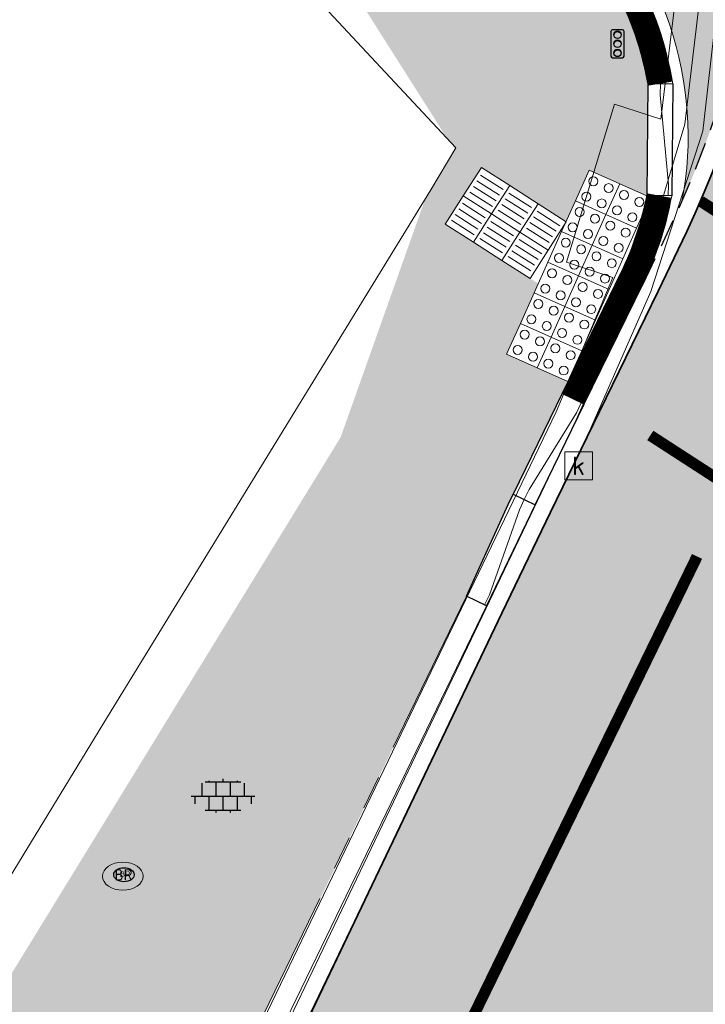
# Model space of a CAD drawing. Header units: metres. Extents: x 187916 to 189411, y 333285 to 334910.
# Tile 172 of 256: x 188782 to 188788, y 334138 to 334147. Entities that reach past the tile are written whole.
import ezdxf
from ezdxf.enums import TextEntityAlignment as Align

# ---------------------------------------------------------------- set-up
doc = ezdxf.new("R2010")
doc.units = ezdxf.units.M
for name, pattern in [('DASHED2', [0.375, 0.25, -0.125]), ('VH-RWSBAND-SO', [24, 10, -2, 2, -2, 2, -2, 2, -2]), ('VH-TROTTOIRBAND_180-200', [20, 10, -2, 2, -2, 2, -2]), ('VW-1-1_STREEP', [2, 1, -1]), ('VW-5050_STREEP', [1, 0.5, -0.5])]:
    doc.linetypes.add(name, pattern=pattern)
for name, color, linetype, lineweight in [('B-ME-IE-MEUBILAIR_WEGMEUBILAIR-S', 253, 'Continuous', 18), ('B-ME-IE-MEUBILAIR_WEGMEUBILAIR_VERKEERSLICHT-S', 253, 'Continuous', 25), ('B-ME-KL-WATER_BRANDLEIDING_BRANDHYDRANT-S', 253, 'Continuous', 25), ('B-ME-OG-BEBOUWING_HOOFDGEBOUW-G', 253, 'Continuous', 18), ('B-ME-RI-HWA_KOLK-S', 253, 'Continuous', 25), ('B-ME-VH-KANTOPSLUITING_ACHTERKANTBAND-G', 253, 'Continuous', 18), ('B-ME-VH-VERHARDING_ASFALT-G', 253, 'Continuous', 18), ('B-ME-VH-VERHARDING_BETONSTRAATSTEEN-G', 253, 'Continuous', 18), ('B-ME-VH-VERHARDING_TEGEL-S', 253, 'Continuous', 25), ('N-WE-VH-GOOT_TEGEL-G', 170, 'Continuous', 35), ('N-WE-VH-KANTOPSLUITING_ELEMENT_VERLOOPBAND-G', 42, 'Continuous', 25), ('N-WE-VH-KANTOPSLUITING_TROTTOIRBAND_180 200-G', 251, 'VH-TROTTOIRBAND_180-200', 15), ('N-WE-VH-KANTOPSLUITING_TROTTOIRBAND_RWS_110 220-G', 251, 'VH-RWSBAND-SO', 25), ('N-WE-VH-KANTOPSLUITING_TROTTOIRBAND_RWS_110 220_ACHTERKANT-G', 7, 'VH-RWSBAND-SO', 25), ('N-WE-VH-KANTOPSLUITING_VERLOOPBAND-S', 251, 'Continuous', 25), ('N-WE-VH-KANTOPSLUITING_VERLOOPBAND_TBV TEKENING-G', 10, 'Continuous', 25), ('N-WE-VH-KANTOPSLUITING_VOORKANTBAND-G', 7, 'Continuous', 15), ('N-WE-VH-KANTVERHARDING_STREKLAAG_BSS-G', 60, 'Continuous', 18), ('N-WE-VH-VERHARDING_ASFALT_RIJWEG-A', 251, 'Continuous', 18), ('N-WE-VH-VERHARDING_BETONSTRAATSTEEN-ROOD-A', 11, 'Continuous', 18), ('N-WE-VH-VERHARDING_TEGEL-A', 254, 'Continuous', 5), ('N-WE-VH-VERKEERSTEGEL-S', 7, 'Continuous', 0), ('N-WE-VW-MARKERING_LANGS_STREEP_050050-G', 251, 'VW-5050_STREEP', 0), ('N-WE-VW-MARKERING_LANGS_STREEP_11-G', 251, 'VW-1-1_STREEP', 0)]:
    doc.layers.add(name, color=color, linetype=linetype, lineweight=lineweight)
doc.layers.add('N-WE-VH-MATERIAALSCHEIDING-G', color=7, linetype='DASHED2')
doc.styles.add('NLCS-ISO', font='NLCS-ISO.ttf')

# ---------------------------------------------------------------- blocks, each defined once
blk = doc.blocks.new('SRI-KOLK-SO')
at = {"color": 0, "linetype": 'ByBlock', "lineweight": 18}
blk.add_lwpolyline([(-1.125, -1.125), (1.125, -1.125), (1.125, 1.125), (-1.125, 1.125)], close=True, dxfattribs=at)
at = {"color": 0, "linetype": 'ByBlock', "lineweight": 18, "style": 'NLCS-ISO'}
blk.add_text('k', height=1.5, dxfattribs=at).set_placement((0, 0), align=Align.MIDDLE_CENTER)
blk = doc.blocks.new('SIE-WEG_VERKEERSLICHT-SO')
at = {"color": 0, "flags": 128}
blk.add_lwpolyline([(-0.2156669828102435, -0.618928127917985), (0.2156669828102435, -0.618928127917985, 0.414213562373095), (0.2906841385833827, -0.5439109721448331), (0.2906841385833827, 0.5439109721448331, 0.414213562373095), (0.2156669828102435, 0.618928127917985), (-0.2156669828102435, 0.618928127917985, 0.414213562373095), (-0.2906841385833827, 0.5439109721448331), (-0.2906841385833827, -0.5439109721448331, 0.414213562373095)], format="xyb", close=True, dxfattribs=at)
at = {"color": 0}
for centre in [(0, 0.3987101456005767), (0, 0), (0, -0.4055255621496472)]:
    blk.add_circle(centre, 0.1658993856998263, dxfattribs=at)
for centre in [(0.002967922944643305, 0.3289781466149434), (0.002967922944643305, -0.06973199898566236), (0.002967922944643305, -0.4752575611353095)]:
    blk.add_arc(centre, 0.1913433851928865, 33.95042640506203, 150.9238605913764, dxfattribs=at)
blk = doc.blocks.new('SIE-WEG_STRAATPOT_BRANDKRAAN-SO')
blk.add_ellipse((-4.547473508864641e-16, 0), major_axis=(-0.7288689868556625, 1.338866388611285e-16), ratio=0.6859943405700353)
at = {"style": 'NLCS-ISO'}
blk.add_text('BR', height=0.4, dxfattribs=at).set_placement((-0.2979630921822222, -0.1529624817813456))
blk = doc.blocks.new('SVH-TEGEL_300X300_DUN_LINT_KL-SO')
for p, q in [((-2.25, 1.355676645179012), (-2.25, -6.969183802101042e-16)), ((-1.900843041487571, 1.499999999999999), (1.90084304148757, 1.499999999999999)), ((-1.5, 1.624087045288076), (-1.5, 1.499999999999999)), ((-0.7499999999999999, 1.5), (-0.7500000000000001, 1.377682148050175e-16)), ((3.325515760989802e-16, 1.810386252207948), (2.755364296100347e-16, 1.499999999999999)), ((0.7500000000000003, 1.499999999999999), (0.7500000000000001, -1.247991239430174e-15)), ((1.5, 1.624087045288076), (1.5, 1.499999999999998)), ((2.25, 1.355676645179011), (2.25, -4.133046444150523e-16)), ((0, 0), (-2.755364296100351e-16, -1.500000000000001)), ((-3.39489953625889, -4.866106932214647e-16), (3.39489953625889, -1.733835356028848e-15)), ((-3, -3.055132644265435e-15), (-3.000000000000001, -0.8474312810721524)), ((-1.5, -8.346865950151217e-16), (-1.5, -1.500000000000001)), ((1.5, -2.495982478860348e-15), (1.5, -1.500000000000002)), ((2.999999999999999, -2.495982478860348e-15), (2.999999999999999, -0.8474312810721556)), ((-1.900843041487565, -1.500000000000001), (1.900843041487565, -1.500000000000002)), ((-0.7500000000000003, -1.499999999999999), (-0.7500000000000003, -1.765655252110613)), ((0.7499999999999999, -1.500000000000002), (0.7499999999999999, -1.765655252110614))]:
    blk.add_line(p, q)
blk = doc.blocks.new('SKL-WATER_BRANDHYDRANT-SO')
blk.add_ellipse((-2.220446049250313e-15, 0), major_axis=(-3.644344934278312, 6.694331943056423e-16), ratio=0.6859943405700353)
at = {"style": 'NLCS-ISO'}
blk.add_text('BR', height=2, rotation=359.9999999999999, dxfattribs=at).set_placement((-1.489815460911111, -0.764812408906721))
blk = doc.blocks.new('DTM')
at = {"layer": 'B-ME-OG-BEBOUWING_HOOFDGEBOUW-G', "ltscale": 0.2, "flags": 128}
for points in [[(188785.835, 334145.539), (188786.0575813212, 334145.9122779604), (188774.0529053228, 334158.76720935), (188760.7400000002, 334166.7429999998), (188750.7584001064, 334172.8834230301), (188748.932, 334169.909)], [(188785.835, 334145.5389999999), (188782.9479999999, 334140.8330000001), (188780.1129999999, 334136.1910000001), (188779.5129999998, 334136.2199999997), (188778.696, 334136.7230000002), (188777.8840000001, 334137.2230000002), (188777.3089999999, 334137.1099999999), (188773.5279999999, 334130.9980000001), (188771.2340000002, 334127.281), (188771.0920000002, 334127.0460000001), (188770.7779999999, 334127.1460000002)]]:
    blk.add_lwpolyline(points, dxfattribs=at)
at = {"layer": 'B-ME-VH-KANTOPSLUITING_ACHTERKANTBAND-G', "ltscale": 0.2, "flags": 128}
blk.add_lwpolyline([(188783.8369999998, 334137.0839999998), (188786.9530000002, 334143.5550000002), (188787.4610000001, 334144.7560000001), (188787.0449999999, 334144.8930000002), (188787.4750000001, 334146.3029999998), (188787.889, 334146.1710000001), (188788.2549999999, 334149.1779999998), (188787.7609999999, 334152.051), (188786.6919999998, 334154.7930000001)], dxfattribs=at)
at = {"layer": 'B-ME-VH-VERHARDING_ASFALT-G', "ltscale": 0.2, "flags": 128}
blk.add_lwpolyline([(188784.1200000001, 334136.8599999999), (188787.2489999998, 334143.3790000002), (188787.7990000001, 334144.6320000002), (188788.2650000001, 334146.0619999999), (188788.6159999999, 334149.1499999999), (188788.0980000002, 334152.1680000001), (188786.9870000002, 334154.952)], dxfattribs=at)
at = {"layer": 'B-ME-VH-VERHARDING_BETONSTRAATSTEEN-G', "ltscale": 0.2, "flags": 128}
blk.add_lwpolyline([(188784.017, 334136.969), (188787.1179999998, 334143.452), (188787.6740000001, 334144.6910000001), (188788.102, 334146.1260000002), (188788.4610000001, 334149.1340000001), (188787.96, 334152.1069999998), (188786.838, 334154.9139999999)], dxfattribs=at)
at = {"layer": 'B-ME-IE-MEUBILAIR_WEGMEUBILAIR-S', "xscale": 0.2500000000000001, "yscale": 0.2500000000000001, "zscale": 0.2500000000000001}
blk.add_blockref('SIE-WEG_STRAATPOT_BRANDKRAAN-SO', (188783.085, 334139.41), dxfattribs=at)
at = {"layer": 'B-ME-IE-MEUBILAIR_WEGMEUBILAIR_VERKEERSLICHT-S', "xscale": 0.2019620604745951, "yscale": 0.2019620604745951, "zscale": 0.2019620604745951}
blk.add_blockref('SIE-WEG_VERKEERSLICHT-SO', (188787.502, 334146.843), dxfattribs=at)
at = {"layer": 'B-ME-KL-WATER_BRANDLEIDING_BRANDHYDRANT-S', "xscale": 0.025, "yscale": 0.025, "zscale": 0.025}
blk.add_blockref('SKL-WATER_BRANDHYDRANT-SO', (188783.095, 334139.423), dxfattribs=at)
at = {"layer": 'B-ME-RI-HWA_KOLK-S', "xscale": 0.11, "yscale": 0.11, "zscale": 0.11}
blk.add_blockref('SRI-KOLK-SO', (188787.154, 334143.074), dxfattribs=at)
at = {"layer": 'B-ME-VH-VERHARDING_TEGEL-S', "xscale": 0.084, "yscale": 0.084, "zscale": 0.084}
blk.add_blockref('SVH-TEGEL_300X300_DUN_LINT_KL-SO', (188783.979, 334140.126), dxfattribs=at)
blk = doc.blocks.new('SVH-VERKEERSTEGEL_300X300_NOPPENTEGEL')
blk.add_lwpolyline([(-0.15, 5.551115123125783e-17), (0.15, 5.551115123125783e-17), (0.15, -0.3), (-0.15, -0.3)], close=True)
at = {"lineweight": 0}
for centre in [(-0.07499999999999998, -0.07499999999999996), (0.07499999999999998, -0.07499999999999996), (-0.07499999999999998, -0.225), (0.07499999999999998, -0.225)]:
    blk.add_circle(centre, 0.04, dxfattribs=at)
blk = doc.blocks.new('SVH-VERKEERSTEGEL_300X300_GELEIDETEGEL')
blk.add_lwpolyline([(-0.15, 5.551115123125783e-17), (0.15, 5.551115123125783e-17), (0.15, -0.3), (-0.15, -0.3)], close=True)
at = {"lineweight": 0, "flags": 128}
for points in [[(0.12, -0.05999999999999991), (-0.1200000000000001, -0.05999999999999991)], [(0.12, -0.1199999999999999), (-0.1200000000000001, -0.1199999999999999)], [(0.12, -0.1799999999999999), (-0.1200000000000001, -0.1799999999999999)], [(0.12, -0.2399999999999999), (-0.12, -0.2399999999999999)]]:
    blk.add_lwpolyline(points, dxfattribs=at)
blk = doc.blocks.new('SVH-TROTTOIRBAND RWS INRITVERLOOPBAND_110 220X250_RECHTS_L1000_VB-MM')
at = {"linetype": 'Continuous', "lineweight": 0}
blk.add_lwpolyline([(0, 0), (-1000, 1.13686837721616e-13), (-1000, 220.0000000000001), (0, 220)], close=True, dxfattribs=at)
blk.add_lwpolyline([(0, 110), (-100, 110), (-900, 30.00000000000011), (-1000, 30.00000000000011)], dxfattribs=at)
blk = doc.blocks.new('SVH-TROTTOIRBAND RWS INRITVERLOOPBAND_110 220X250_LINKS_L1000_VB-MM')
at = {"linetype": 'Continuous', "lineweight": 0}
blk.add_lwpolyline([(0, 0), (1000, 1.13686837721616e-13), (1000, 220.0000000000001), (0, 220)], close=True, dxfattribs=at)
blk.add_lwpolyline([(0, 110), (100, 110), (900, 30.00000000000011), (1000, 30.00000000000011)], dxfattribs=at)
blk = doc.blocks.new('SVH-VERLOOPBAND_TROTTOIRBAND RWS 110 220X250 VB_TROTTOIRBAND 180 200X250 HD_L1000-MM')
at = {"linetype": 'Continuous', "lineweight": 0}
blk.add_lwpolyline([(1000, 200.0000000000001), (900, 200.0000000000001), (100, 220), (0, 220), (0, 0), (1000, 1.13686837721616e-13)], close=True, dxfattribs=at)
blk.add_lwpolyline([(0, 110), (100, 110), (900, 20.00000000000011), (1000, 20.00000000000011)], dxfattribs=at)
blk = doc.blocks.new('ontwerp Wilhelmina- & Engelenkampstraat')
at = {"layer": 'N-WE-VH-VERHARDING_ASFALT_RIJWEG-A', "transparency": 33554610}
h = blk.add_hatch(color=256, dxfattribs=at)
h.dxf.hatch_style = 1
edge = h.paths.add_edge_path()
edge.add_line((188778.1399737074, 334124.4945411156), (188776.5466224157, 334121.2998367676))
edge.add_line((188776.5466224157, 334121.2998367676), (188775.0242886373, 334118.156073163))
edge.add_line((188775.0242886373, 334118.156073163), (188782.9707050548, 334114.3081063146))
edge.add_line((188782.9707050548, 334114.3081063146), (188783.8101025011, 334115.9828043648))
edge.add_line((188783.8101025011, 334115.9828043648), (188785.1757201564, 334118.3049292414))
edge.add_line((188785.1757201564, 334118.3049292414), (188785.6826470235, 334119.1669183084))
edge.add_arc((188798.698681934, 334111.5123226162), 15.10000000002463, 128.5828086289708, 149.5406541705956, ccw=False)
edge.add_arc((188779.98932965, 334134.9635515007), 14.89999998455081, 308.582808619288, 326.127398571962)
edge.add_line((188792.3604852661, 334126.6590642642), (188794.2464116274, 334129.468520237))
edge.add_arc((188806.7836235, 334121.0525640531), 15.10000000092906, 126.0144555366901, 146.1274017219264, ccw=False)
edge.add_line((188797.9049843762, 334133.2664810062), (188796.5725830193, 334135.2797489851))
edge.add_arc((188797.1249071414, 334135.6764076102), 0.6800000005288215, 146.1274017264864, 215.6845004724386, ccw=False)
edge.add_line((188796.5603174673, 334136.0554043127), (188796.8239712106, 334136.4481681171))
edge.add_arc((188806.9118603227, 334129.6763886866), 12.15000013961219, 124.90611795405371, 146.1274014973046, ccw=False)
edge.add_line((188799.9592238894, 334139.6404917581), (188794.6411721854, 334143.0828465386))
edge.add_line((188794.6411721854, 334143.0828465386), (188794.3658071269, 334142.6544280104))
edge.add_line((188794.3658071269, 334142.6544280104), (188792.742142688, 334140.2356624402))
edge.add_line((188792.742142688, 334140.2356624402), (188789.5757255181, 334135.4703245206))
edge.add_arc((188788.9895836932, 334135.8150558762), 0.6800014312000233, 150.1068334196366, 329.53866393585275, ccw=False)
edge.add_line((188788.4000522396, 334136.1539579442), (188791.0128394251, 334141.338020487))
edge.add_line((188791.0128394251, 334141.338020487), (188791.8222280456, 334142.9626552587))
edge.add_line((188791.8222280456, 334142.9626552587), (188792.6286497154, 334144.3844638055))
edge.add_line((188792.6286497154, 334144.3844638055), (188792.6292429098, 334144.3852956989))
edge.add_line((188792.6292429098, 334144.3852956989), (188788.7439816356, 334146.9002808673))
edge.add_arc((188778.9149954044, 334149.4490644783), 10.15407643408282, 334.03867061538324, 345.46266138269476, ccw=False)
edge.add_line((188788.0444210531, 334145.0039710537), (188787.3403749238, 334143.5579864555))
edge.add_line((188787.3403749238, 334143.5579864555), (188786.9030310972, 334142.6589589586))
edge.add_line((188786.9030310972, 334142.6589589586), (188784.151454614, 334136.9025022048))
edge.add_line((188784.151454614, 334136.9025022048), (188782.9666260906, 334134.5068489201))
edge.add_line((188782.9666260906, 334134.5068489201), (188779.8512456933, 334128.1251181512))
edge.add_line((188779.8512456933, 334128.1251181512), (188778.1399737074, 334124.4945411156))
at = {"layer": 'N-WE-VH-VERHARDING_BETONSTRAATSTEEN-ROOD-A', "transparency": 33554610}
h = blk.add_hatch(color=11, dxfattribs=at)
h.dxf.hatch_style = 1
h.paths.add_polyline_path([(188753.537931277, 334176.7303980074), (188748.5628205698, 334179.5110802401), (188746.4284195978, 334180.7040367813, 0.02719458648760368), (188741.5471530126, 334183.0938803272, 0.02504861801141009), (188735.941222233, 334185.2090033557), (188735.3804673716, 334183.2956423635, -0.05264132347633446), (188744.9145086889, 334179.3735575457), (188752.6120951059, 334175.0712328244, -0.02210539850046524), (188773.3416420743, 334162.290840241), (188773.4416525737, 334162.2229043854, -0.05988943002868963), (188777.9821203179, 334158.2700327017), (188780.4552864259, 334155.5332099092), (188781.1257503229, 334154.7912675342), (188782.4666812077, 334153.3073864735), (188783.1371462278, 334152.5654452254), (188784.479406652, 334151.0800905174), (188785.1498716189, 334150.3381493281), (188785.8203365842, 334149.5962081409, 0.02667849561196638), (188787.0982124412, 334148.3254213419, -0.2633088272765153), (188788.0777814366, 334145.4334823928, 0.1316304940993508), (188788.8580883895, 334150.551999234, -0.7002080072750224), (188787.9638176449, 334150.113314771, -0.008033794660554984), (188787.6217498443, 334150.4528885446, -0.3113149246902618), (188787.0476452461, 334153.8098591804, -0.6529017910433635), (188788.0179084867, 334153.7902006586, 0.07718223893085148), (188786.099950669, 334156.9341658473), (188784.2333299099, 334154.1862550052), (188779.3918085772, 334159.5439161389), (188778.2108622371, 334160.7710043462, 0.04390466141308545), (188774.5307786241, 334163.7799635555, 0.02223557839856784)])
at = {"layer": 'N-WE-VH-VERHARDING_TEGEL-A', "transparency": 33554610}
h = blk.add_hatch(color=256, dxfattribs=at)
h.dxf.hatch_style = 1
h.paths.add_polyline_path([(188780.5124266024, 334152.7292706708), (188780.6897437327, 334152.996407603), (188781.1896415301, 334152.6645910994), (188780.9333729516, 334152.2785099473), (188781.5083975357, 334153.1448126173), (188781.4443884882, 334153.2156452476), (188781.0215602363, 334153.4963054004)], flags=17)
edge = h.paths.add_edge_path()
edge.add_line((188744.3060000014, 334177.8790000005), (188744.2215173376, 334177.7904583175))
edge.add_line((188744.2215173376, 334177.7904583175), (188751.11, 334173.3200000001))
edge.add_line((188751.11, 334173.3200000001), (188760.72, 334167.43))
edge.add_line((188760.72, 334167.43), (188760.4196256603, 334166.9400860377))
edge.add_line((188760.4196256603, 334166.9400860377), (188760.7399999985, 334166.7430000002))
edge.add_line((188760.7399999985, 334166.7430000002), (188764.0604265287, 334164.7537252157))
edge.add_line((188764.0604265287, 334164.7537252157), (188764.42, 334165.34))
edge.add_line((188764.42, 334165.34), (188764.4787048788, 334165.4357167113))
edge.add_line((188764.4787048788, 334165.4357167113), (188767.1110847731, 334163.8586521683))
edge.add_line((188767.1110847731, 334163.8586521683), (188767.0139442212, 334163.6965086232))
edge.add_line((188767.0139442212, 334163.6965086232), (188767.039999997, 334163.6800000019))
edge.add_line((188767.039999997, 334163.6800000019), (188770.27, 334161.71))
edge.add_line((188770.27, 334161.71), (188770.3848715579, 334161.8973193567))
edge.add_line((188770.3848715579, 334161.8973193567), (188773.2740373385, 334160.1664138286))
edge.add_line((188773.2740373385, 334160.1664138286), (188773.08, 334159.8499999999))
edge.add_line((188773.08, 334159.8499999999), (188774.2900000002, 334159.06))
edge.add_line((188774.2900000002, 334159.06), (188778.5700000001, 334154.41))
edge.add_line((188778.5700000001, 334154.41), (188778.7705133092, 334154.5945584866))
edge.add_line((188778.7705133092, 334154.5945584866), (188781.0604639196, 334152.1424175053))
edge.add_line((188781.0604639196, 334152.1424175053), (188780.9009211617, 334151.9934272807))
edge.add_line((188780.9009211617, 334151.9934272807), (188780.96, 334151.9300000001))
edge.add_line((188780.96, 334151.9300000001), (188784.9000000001, 334147.7000000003))
edge.add_line((188784.9000000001, 334147.7000000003), (188785.9849999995, 334145.9900000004))
edge.add_line((188785.9849999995, 334145.9900000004), (188786.0575813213, 334145.9122779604))
edge.add_line((188786.0575813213, 334145.9122779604), (188785.7848059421, 334145.4571803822))
edge.add_line((188785.7848059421, 334145.4571803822), (188785.03, 334143.33))
edge.add_line((188785.03, 334143.33), (188780.5027046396, 334135.9518731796))
edge.add_line((188780.5027046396, 334135.9518731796), (188782.6387083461, 334134.641199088))
edge.add_line((188782.6387083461, 334134.641199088), (188786.1528026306, 334141.911111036))
edge.add_line((188786.1528026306, 334141.911111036), (188786.1527948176, 334141.9111148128))
edge.add_line((188786.1527948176, 334141.9111148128), (188786.1963149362, 334142.0011481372))
edge.add_line((188786.1963149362, 334142.0011481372), (188786.5264692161, 334142.7301187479))
edge.add_line((188786.5264692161, 334142.7301187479), (188786.5699899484, 334142.8201517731))
edge.add_line((188786.5699899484, 334142.8201517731), (188786.5702291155, 334142.8206465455))
edge.add_line((188786.5702291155, 334142.8206465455), (188787.007677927, 334143.7198898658))
edge.add_line((188787.007677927, 334143.7198898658), (188787.0594426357, 334143.8262053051))
edge.add_line((188787.0594426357, 334143.8262053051), (188786.7856791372, 334143.9488982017))
edge.add_line((188786.7856791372, 334143.9488982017), (188786.5119156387, 334144.0715910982))
edge.add_line((188786.5119156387, 334144.0715910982), (188786.7941062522, 334144.7012403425))
edge.add_line((188786.7941062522, 334144.7012403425), (188786.7218947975, 334144.7473358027))
edge.add_line((188786.7218947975, 334144.7473358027), (188785.9634865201, 334145.2319148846))
edge.add_line((188785.9634865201, 334145.2319148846), (188786.28651679, 334145.7375347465))
edge.add_line((188786.28651679, 334145.7375347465), (188787.0421606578, 334145.2547217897))
edge.add_line((188787.0421606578, 334145.2547217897), (188787.248073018, 334145.7141720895))
edge.add_line((188787.248073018, 334145.7141720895), (188787.5218365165, 334145.5914791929))
edge.add_line((188787.5218365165, 334145.5914791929), (188787.7616343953, 334145.4840087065))
edge.add_arc((188785.0325993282, 334146.0138767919), 2.779998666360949, 349.0121912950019, 349.4892296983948)
edge.add_line((188787.7659513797, 334145.5067484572), (188787.7750779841, 334146.4690733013))
edge.add_arc((188785.0325974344, 334146.0138805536), 2.780000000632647, 9.423953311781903, 48.14841209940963)
edge.add_arc((188798.3591427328, 334160.9270661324), 17.22000007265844, 222.102959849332, 228.2266375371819, ccw=False)
edge.add_line((188785.5829151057, 334149.3816596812), (188785.5158689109, 334149.4558534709))
edge.add_line((188785.5158689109, 334149.4558534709), (188784.9943357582, 334150.0628157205))
edge.add_line((188784.9943357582, 334150.0628157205), (188784.9272892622, 334150.1370098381))
edge.add_line((188784.9272892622, 334150.1370098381), (188784.8602427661, 334150.2112039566))
edge.add_line((188784.8602427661, 334150.2112039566), (188784.3832260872, 334150.8583941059))
edge.add_line((188784.3832260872, 334150.8583941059), (188784.3161910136, 334150.9325985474))
edge.add_line((188784.3161910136, 334150.9325985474), (188782.2466853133, 334153.2227206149))
edge.add_line((188782.2466853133, 334153.2227206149), (188781.8015212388, 334152.8204409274))
edge.add_line((188781.8015212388, 334152.8204409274), (188780.5946821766, 334154.1559331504))
edge.add_line((188780.5946821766, 334154.1559331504), (188781.0398462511, 334154.5582128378))
edge.add_line((188781.0398462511, 334154.5582128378), (188777.8188666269, 334158.1225598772))
edge.add_arc((188759.2703635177, 334141.3609062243), 25.00000001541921, 42.10305235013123, 55.81223274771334)
edge.add_line((188773.3180330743, 334162.0409202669), (188773.2180225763, 334162.1088561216))
edge.add_arc((188618.5082282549, 333934.3557256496), 275.3299999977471, 55.81223273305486, 60.87762361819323)
edge.add_line((188752.5048931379, 334174.8791188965), (188745.2778636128, 334178.9184405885))
edge.add_line((188745.2778636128, 334178.9184405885), (188744.3060000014, 334177.8790000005))
at = {"layer": 'N-WE-VH-GOOT_TEGEL-G'}
blk.add_lwpolyline([(188788.1564321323, 334153.8477436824, -0.06995669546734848), (188789.0066788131, 334150.5729836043, -0.1419338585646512), (188788.0446697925, 334145.004481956), (188787.8647306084, 334144.6349191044), (188787.3403749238, 334143.5579864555), (188786.9030310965, 334142.6589589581), (188786.4679114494, 334141.7587943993), (188784.151454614, 334136.9025022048), (188782.9666260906, 334134.5068489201), (188779.8512456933, 334128.1251181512), (188778.1399737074, 334124.4945411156), (188776.5466224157, 334121.2998367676), (188775.0242886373, 334118.156073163)], format="xyb", dxfattribs=at)
at = {"layer": 'N-WE-VH-KANTOPSLUITING_ELEMENT_VERLOOPBAND-G', "const_width": 0.22, "flags": 128}
blk.add_lwpolyline([(188787.8741469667, 334145.4869049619, -0.06753778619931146), (188787.6309672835, 334144.7487378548), (188787.1066115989, 334143.6718052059)], format="xyb", dxfattribs=at)
at = {"layer": 'N-WE-VH-KANTOPSLUITING_TROTTOIRBAND_180 200-G', "ltscale": 0.15, "flags": 128}
blk.add_lwpolyline([(188786.1528026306, 334141.911111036), (188781.2206000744, 334131.7386259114)], dxfattribs=at)
at = {"layer": 'N-WE-VH-KANTOPSLUITING_TROTTOIRBAND_RWS_110 220-G', "ltscale": 0.15, "const_width": 0.22, "flags": 128}
blk.add_lwpolyline([(188785.6645289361, 334149.455410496, 0.02667849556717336), (188786.9582837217, 334148.1688328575, -0.1709163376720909), (188787.8836306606, 334146.4868599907, -0.1709163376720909)], format="xyb", dxfattribs=at)
at = {"layer": 'N-WE-VH-KANTOPSLUITING_TROTTOIRBAND_RWS_110 220_ACHTERKANT-G', "linetype": 'Continuous', "ltscale": 0.2, "flags": 128}
for points in [[(188785.5829154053, 334149.3816593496, 0.02667849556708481), (188786.8849877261, 334148.0868103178, -0.1708960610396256), (188787.7750779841, 334146.4690733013, -0.1708960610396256)], [(188787.7659513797, 334145.5067484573, -0.06751809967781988), (188787.5320674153, 334144.7968919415), (188787.007677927, 334143.7198898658)]]:
    blk.add_lwpolyline(points, format="xyb", dxfattribs=at)
at = {"layer": 'N-WE-VH-KANTOPSLUITING_VERLOOPBAND_TBV TEKENING-G', "flags": 128}
for points in [[(188787.995246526, 334146.4858014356), (188787.9857630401, 334145.4858464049), (188787.7657729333, 334145.4879327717), (188787.7752564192, 334146.4878878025)], [(188786.7680626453, 334142.7244078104), (188787.2055114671, 334143.6236511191), (188787.0076779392, 334143.7198898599), (188786.5702291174, 334142.8206465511)], [(188786.1527948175, 334141.9111148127), (188786.1963149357, 334142.001148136), (188786.5264692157, 334142.7301187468), (188786.5699893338, 334142.8201520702), (188786.7680626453, 334142.7244078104), (188786.3328614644, 334141.8240745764)]]:
    blk.add_lwpolyline(points, close=True, dxfattribs=at)
at = {"layer": 'N-WE-VH-KANTOPSLUITING_VOORKANTBAND-G', "flags": 128}
for points in [[(188785.7461424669, 334149.5291616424, 0.02667849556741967), (188787.0315797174, 334148.2508553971, -0.1725731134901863), (188787.9952467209, 334146.4858014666, -0.1725731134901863)], [(188787.9857630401, 334145.4858464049, -0.06915461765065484), (188787.7298671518, 334144.7005837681), (188787.2055114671, 334143.6236511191)]]:
    blk.add_lwpolyline(points, format="xyb", dxfattribs=at)
blk.add_lwpolyline([(188786.3328614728, 334141.8240745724), (188781.4050074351, 334131.6498634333)], dxfattribs=at)
at = {"layer": 'N-WE-VH-KANTVERHARDING_STREKLAAG_BSS-G', "flags": 128}
blk.add_lwpolyline([(188782.4666812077, 334153.3073864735), (188783.1371462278, 334152.5654452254), (188784.479406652, 334151.0800905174), (188785.1498716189, 334150.3381493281), (188785.8203365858, 334149.5962081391, 0.02667849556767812), (188787.0982124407, 334148.3254213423, -0.2633088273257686), (188788.0777814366, 334145.4334823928)], format="xyb", dxfattribs=at)
at = {"layer": 'N-WE-VH-MATERIAALSCHEIDING-G', "flags": 128}
blk.add_lwpolyline([(188787.7298671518, 334144.7005837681), (188787.9098063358, 334145.0701466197, 0.1419205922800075), (188788.8576582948, 334150.5558697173, 0.1390334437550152)], format="xyb", dxfattribs=at)
at = {"layer": 'N-WE-VH-KANTOPSLUITING_VERLOOPBAND-S'}
for name, p, xscale, yscale, zscale, rotation in [('SVH-TROTTOIRBAND RWS INRITVERLOOPBAND_110 220X250_RECHTS_L1000_VB-MM', (188787.995246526, 334146.4858014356), 0.001000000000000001, 0.001000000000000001, 0.001000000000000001, 89.45662813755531), ('SVH-TROTTOIRBAND RWS INRITVERLOOPBAND_110 220X250_LINKS_L1000_VB-MM', (188786.7680626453, 334142.7244078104), 0.0009999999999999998, 0.0009999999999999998, 0.0009999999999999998, 64.05878111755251), ('SVH-VERLOOPBAND_TROTTOIRBAND RWS 110 220X250 VB_TROTTOIRBAND 180 200X250 HD_L1000-MM', (188786.7680626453, 334142.7244078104), -0.001, 0.001, 0.001, 64.20190397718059)]:
    blk.add_blockref(name, p, dxfattribs=dict(at, xscale=xscale, yscale=yscale, zscale=zscale, rotation=rotation))
at = {"layer": 'N-WE-VH-VERKEERSTEGEL-S', "xscale": -1, "rotation": 327.4263164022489}
for p in [(188786.4129217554, 334145.6567771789), (188786.6657147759, 334145.495235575), (188786.2514066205, 334145.403967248), (188786.9185201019, 334145.3337132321), (188786.504199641, 334145.2424256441), (188786.757004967, 334145.0809033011)]:
    blk.add_blockref('SVH-VERKEERSTEGEL_300X300_GELEIDETEGEL', p, dxfattribs=at)
at = {"layer": 'N-WE-VH-VERKEERSTEGEL-S', "rotation": 245.8594548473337}
for p in [(188787.4604900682, 334145.4545974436), (188787.7342535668, 334145.3319045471), (188787.3377971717, 334145.1808339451), (188787.6115606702, 334145.0581410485), (188787.215104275, 334144.9070704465), (188787.4888677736, 334144.7843775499), (188787.0924113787, 334144.633306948), (188787.3661748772, 334144.5106140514), (188786.9697184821, 334144.3595434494), (188787.2434819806, 334144.2368505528), (188786.8470255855, 334144.0857799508), (188787.120789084, 334143.9630870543)]:
    blk.add_blockref('SVH-VERKEERSTEGEL_300X300_NOPPENTEGEL', p, dxfattribs=at)
blk = doc.blocks.new('markering')
at = {"layer": 'N-WE-VW-MARKERING_LANGS_STREEP_050050-G', "const_width": 0.1, "flags": 128}
for points in [[(188788.2431194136, 334145.4376594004), (188788.4617679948, 334145.2961250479)], [(188787.7946992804, 334143.3454791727), (188790.7328524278, 334141.4435706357)]]:
    blk.add_lwpolyline(points, dxfattribs=at)
at = {"layer": 'N-WE-VW-MARKERING_LANGS_STREEP_11-G', "const_width": 0.1, "flags": 128}
blk.add_lwpolyline([(188788.2123338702, 334142.2649835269), (188783.7168166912, 334133.0319965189), (188782.7661410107, 334130.9985512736), (188779.323234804, 334123.9654862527), (188777.5879805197, 334120.4020637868), (188776.3305811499, 334117.8123088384)], dxfattribs=at)

msp = doc.modelspace()

# ---------------------------------------------------------------- block references
msp.add_blockref('DTM', (0, 0))

# ---------------------------------------------------------------- next in the draw order: block references
msp.add_blockref('ontwerp Wilhelmina- & Engelenkampstraat', (0, 0))

# ---------------------------------------------------------------- next in the draw order: block references
msp.add_blockref('markering', (0, 0))

doc.saveas('drawing.dxf')
